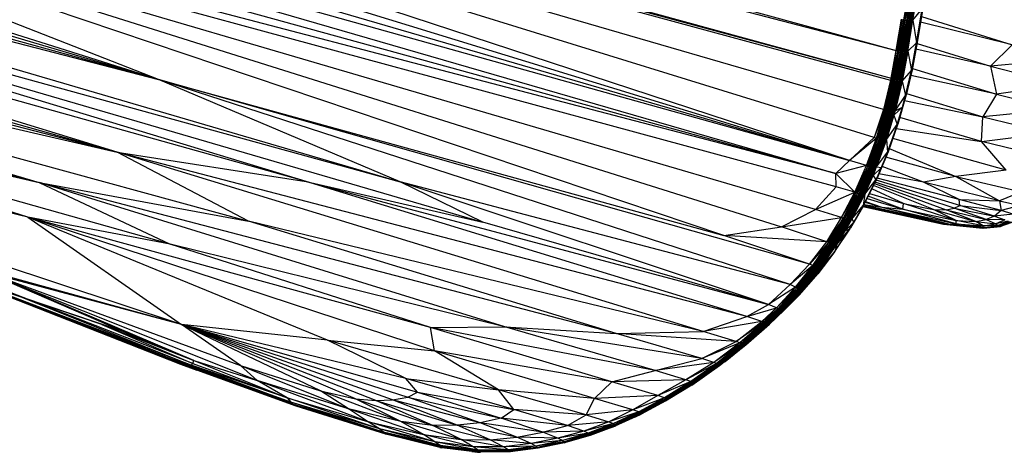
# Paper-space layout '_Trimétrica' of a CAD drawing. Header units: millimetres. Extents: x -83 to 632, y -116 to 1729.
# Tile 6 of 12: x 294 to 519, y -116 to -17. Entities that reach past the tile are written whole.
import ezdxf

# ---------------------------------------------------------------- set-up
doc = ezdxf.new("R2010")
doc.units = ezdxf.units.MM

psp = doc.layouts.new('_Trimétrica')

# ---------------------------------------------------------------- linework, layer by layer
at = {"color": 7, "linetype": 'Continuous', "lineweight": 25}
for p, q in [((22.66, 104.93), (494.64, -24.17)), ((19.87, 92.9), (483.99, -49.33)), ((38.37, 94.47), (494.64, -24.17)), ((38.37, 94.47), (493.46, -30.55)), ((29.27, 83.1), (483.99, -49.33)), ((489.57, -44.06), (109.5, 73.39)), ((483.99, -49.33), (109.5, 73.39)), ((491.75, -37.68), (109.5, 73.39)), ((109.5, 73.39), (493.36, -31.02)), ((109.5, 73.39), (493.46, -30.55)), ((52.95, 65.43), (480.85, -52.32)), ((325.92, -30.8), (43.19, 57.99)), ((109.44, 55.24), (483.99, -49.33)), ((109.44, 55.24), (480.85, -52.32)), ((44.25, 52.15), (325.92, -30.8)), ((55.89, 43.36), (325.92, -30.8)), ((480.85, -52.32), (176.82, 27.26)), ((480.9, -55.39), (176.82, 27.26)), ((476.21, -60.55), (176.82, 27.26)), ((176.82, 27.26), (468.39, -64.56)), ((455.23, -66.5), (176.82, 27.26)), ((325.92, -30.8), (176.82, 27.26)), ((74.34, 20.4), (316.47, -47.44)), ((126.82, 20.34), (381.15, -54.27)), ((126.82, 20.34), (325.92, -30.8)), ((359.68, -54.15), (110.18, 15.63)), ((316.47, -47.44), (110.18, 15.63)), ((82.31, 13.21), (316.47, -47.44)), ((359.68, -54.15), (143.84, 11.31)), ((143.84, 11.31), (400.09, -63.42)), ((143.84, 11.31), (381.15, -54.27)), ((134.81, -5.39), (346.46, -63.24)), ((134.81, -5.39), (316.47, -47.44)), ((134.81, -5.39), (298.63, -54.42)), ((119.88, -7.42), (298.63, -54.42)), ((496.41, -17.19), (497.62, -10.32)), ((496.41, -17.19), (497.93, -10.37)), ((496.72, -17.24), (497.93, -10.37)), ((496.72, -17.24), (498.24, -10.42)), ((497.03, -17.27), (498.24, -10.42)), ((497.03, -17.27), (498.54, -10.45)), ((497.33, -17.3), (498.54, -10.45)), ((497.33, -17.3), (498.82, -10.48)), ((497.61, -17.32), (498.82, -10.48)), ((497.61, -17.32), (499.08, -10.49)), ((497.87, -17.33), (499.08, -10.49)), ((497.87, -17.33), (499.31, -10.49)), ((498.11, -17.32), (499.51, -10.48)), ((498.11, -17.32), (499.31, -10.49)), ((498.3, -17.3), (499.66, -10.46)), ((498.3, -17.3), (499.51, -10.48)), ((498.46, -17.28), (499.66, -10.46)), ((498.46, -17.28), (500.57, -14.69)), ((499.26, -22.44), (500.68, -14.65)), ((499.26, -22.44), (500.57, -14.69)), ((499.37, -22.4), (500.74, -14.61)), ((499.37, -22.4), (500.68, -14.65)), ((500.76, -14.55), (499.44, -22.34)), ((500.74, -14.61), (499.44, -22.34)), ((500.76, -14.55), (499.46, -22.28)), ((494.64, -24.17), (495.81, -17.07)), ((494.64, -24.17), (496.1, -17.13)), ((494.93, -24.23), (496.1, -17.13)), ((496.41, -17.19), (494.93, -24.23)), ((495.23, -24.28), (496.41, -17.19)), ((495.23, -24.28), (496.72, -17.24)), ((495.54, -24.33), (496.72, -17.24)), ((495.54, -24.33), (497.03, -17.27)), ((495.85, -24.36), (497.03, -17.27)), ((495.85, -24.36), (497.33, -17.3)), ((496.1, -17.13), (496.41, -17.19)), ((496.15, -24.38), (497.33, -17.3)), ((496.15, -24.38), (497.61, -17.32)), ((496.41, -17.19), (496.72, -17.24)), ((496.44, -24.4), (497.61, -17.32)), ((496.44, -24.4), (497.87, -17.33)), ((496.7, -24.4), (498.11, -17.32)), ((496.7, -24.4), (497.87, -17.33)), ((496.72, -17.24), (497.03, -17.27)), ((496.93, -24.38), (498.3, -17.3)), ((496.93, -24.38), (498.11, -17.32)), ((497.03, -17.27), (497.33, -17.3)), ((497.13, -24.36), (498.46, -17.28)), ((497.13, -24.36), (498.3, -17.3)), ((497.29, -24.32), (498.46, -17.28)), ((497.33, -17.3), (497.61, -17.32)), ((497.61, -17.32), (497.87, -17.33)), ((497.87, -17.33), (498.11, -17.32)), ((498.11, -17.32), (498.3, -17.3)), ((498.3, -17.3), (498.46, -17.28)), ((498.46, -17.28), (499.26, -22.44)), ((521.14, -22.91), (500.23, -17.69)), ((500.44, -16.46), (521.14, -22.91)), ((497.29, -24.32), (499.26, -22.44)), ((498.1, -28.77), (499.37, -22.4)), ((498.1, -28.77), (499.26, -22.44)), ((499.44, -22.34), (498.2, -28.72)), ((498.2, -28.72), (499.37, -22.4)), ((499.46, -22.28), (498.27, -28.65)), ((499.44, -22.34), (498.27, -28.65)), ((499.46, -22.28), (498.28, -28.58)), ((499.26, -22.44), (499.37, -22.4)), ((499.44, -22.34), (499.37, -22.4)), ((499.46, -22.28), (499.44, -22.34)), ((493.46, -30.55), (494.64, -24.17)), ((493.65, -31.1), (494.64, -24.17)), ((494.93, -24.23), (493.65, -31.1)), ((495.23, -24.28), (493.65, -31.1)), ((493.95, -31.18), (495.23, -24.28)), ((495.54, -24.33), (493.95, -31.18)), ((495.54, -24.33), (494.26, -31.24)), ((495.85, -24.36), (494.26, -31.24)), ((495.85, -24.36), (494.57, -31.28)), ((496.15, -24.38), (494.57, -31.28)), ((494.93, -24.23), (494.64, -24.17)), ((496.15, -24.38), (494.88, -31.32)), ((496.44, -24.4), (494.88, -31.32)), ((495.23, -24.28), (494.93, -24.23)), ((496.44, -24.4), (495.16, -31.34)), ((496.7, -24.4), (495.16, -31.34)), ((495.23, -24.28), (495.54, -24.33)), ((496.93, -24.38), (495.43, -31.34)), ((496.7, -24.4), (495.43, -31.34)), ((495.54, -24.33), (495.85, -24.36)), ((497.13, -24.36), (495.66, -31.32)), ((496.93, -24.38), (495.66, -31.32)), ((495.85, -24.36), (496.15, -24.38)), ((497.29, -24.32), (495.86, -31.3)), ((497.13, -24.36), (495.86, -31.3)), ((497.29, -24.32), (496.01, -31.25)), ((496.15, -24.38), (496.44, -24.4)), ((496.44, -24.4), (496.7, -24.4)), ((496.7, -24.4), (496.93, -24.38)), ((496.93, -24.38), (497.13, -24.36)), ((497.13, -24.36), (497.29, -24.32)), ((497.29, -24.32), (498.1, -28.77)), ((516.21, -27.75), (499.16, -23.88)), ((499.4, -22.58), (516.21, -27.75)), ((521.14, -22.91), (516.21, -27.75)), ((328.58, -68.52), (181.89, -27)), ((181.89, -27), (298.63, -54.42)), ((296.01, -62.29), (181.89, -27)), ((533.34, -26.28), (516.21, -27.75)), ((331.15, -86.84), (153.85, -28.3)), ((296.01, -62.29), (153.85, -28.3)), ((496.01, -31.25), (498.1, -28.77)), ((496.77, -34.48), (498.2, -28.72)), ((496.77, -34.48), (498.1, -28.77)), ((498.27, -28.65), (496.88, -34.42)), ((496.88, -34.42), (498.2, -28.72)), ((498.27, -28.65), (496.94, -34.35)), ((498.1, -28.77), (498.2, -28.72)), ((498.2, -28.72), (498.27, -28.65)), ((498.27, -28.65), (498.28, -28.58)), ((498.33, -28.34), (517.6, -34.18)), ((516.21, -27.75), (532.58, -32.03)), ((516.21, -27.75), (517.6, -34.18)), ((470.35, -77.72), (325.92, -30.8)), ((474.81, -73.03), (325.92, -30.8)), ((325.92, -30.8), (455.23, -66.5)), ((381.15, -54.27), (325.92, -30.8)), ((493.36, -31.02), (491.75, -37.68)), ((493.65, -31.1), (491.75, -37.68)), ((492.04, -37.78), (493.65, -31.1)), ((493.95, -31.18), (492.04, -37.78)), ((492.34, -37.87), (493.95, -31.18)), ((494.26, -31.24), (492.34, -37.87)), ((494.26, -31.24), (492.66, -37.94)), ((494.57, -31.28), (492.66, -37.94)), ((494.57, -31.28), (492.97, -38.01)), ((494.88, -31.32), (492.97, -38.01)), ((494.88, -31.32), (493.27, -38.05)), ((495.16, -31.34), (493.27, -38.05)), ((493.46, -30.55), (493.36, -31.02)), ((493.36, -31.02), (493.65, -31.1)), ((493.46, -30.55), (493.65, -31.1)), ((495.16, -31.34), (493.56, -38.07)), ((495.43, -31.34), (493.56, -38.07)), ((493.95, -31.18), (493.65, -31.1)), ((495.66, -31.32), (493.82, -38.08)), ((495.43, -31.34), (493.82, -38.08)), ((494.26, -31.24), (493.95, -31.18)), ((495.86, -31.3), (494.05, -38.07)), ((495.66, -31.32), (494.05, -38.07)), ((494.25, -38.04), (496.01, -31.25)), ((495.86, -31.3), (494.25, -38.04)), ((494.26, -31.24), (494.57, -31.28)), ((496.01, -31.25), (494.4, -37.99)), ((494.57, -31.28), (494.88, -31.32)), ((494.88, -31.32), (495.16, -31.34)), ((495.16, -31.34), (495.43, -31.34)), ((495.43, -31.34), (495.66, -31.32)), ((495.66, -31.32), (495.86, -31.3)), ((495.86, -31.3), (496.01, -31.25)), ((496.01, -31.25), (496.77, -34.48)), ((517.6, -34.18), (497.98, -29.89)), ((331.15, -86.84), (134.08, -32.79)), ((532.58, -32.03), (517.6, -34.18)), ((494.4, -37.99), (496.77, -34.48)), ((496.94, -34.35), (494.99, -41.02)), ((494.99, -41.02), (496.88, -34.42)), ((496.94, -34.35), (495.04, -40.95)), ((496.05, -37.17), (496.88, -34.42)), ((496.05, -37.17), (496.77, -34.48)), ((496.56, -35.67), (514.43, -39.37)), ((496.77, -34.48), (496.88, -34.42)), ((496.88, -34.42), (496.94, -34.35)), ((497.01, -34.03), (514.43, -39.37)), ((517.6, -34.18), (514.43, -39.37)), ((517.6, -34.18), (531.36, -37.65)), ((491.75, -37.68), (489.57, -44.06)), ((492.04, -37.78), (489.57, -44.06)), ((490.1, -44.25), (492.04, -37.78)), ((492.34, -37.87), (490.1, -44.25)), ((490.4, -44.36), (492.34, -37.87)), ((492.66, -37.94), (490.4, -44.36)), ((492.66, -37.94), (490.71, -44.45)), ((492.97, -38.01), (490.71, -44.45)), ((492.97, -38.01), (491.02, -44.53)), ((493.27, -38.05), (491.02, -44.53)), ((493.27, -38.05), (491.32, -44.58)), ((493.56, -38.07), (491.32, -44.58)), ((493.56, -38.07), (491.61, -44.61)), ((493.82, -38.08), (491.61, -44.61)), ((492.04, -37.78), (491.75, -37.68)), ((494.05, -38.07), (491.87, -44.62)), ((493.82, -38.08), (491.87, -44.62)), ((492.34, -37.87), (492.04, -37.78)), ((492.1, -44.61), (494.25, -38.04)), ((494.05, -38.07), (492.1, -44.61)), ((494.25, -38.04), (492.29, -44.57)), ((492.66, -37.94), (492.34, -37.87)), ((492.66, -37.94), (492.97, -38.01)), ((492.97, -38.01), (493.27, -38.05)), ((493.27, -38.05), (493.56, -38.07)), ((493.56, -38.07), (493.82, -38.08)), ((493.82, -38.08), (494.05, -38.07)), ((494.05, -38.07), (494.25, -38.04)), ((494.12, -39.02), (496.05, -37.17)), ((494.4, -37.99), (494.12, -39.02)), ((494.25, -38.04), (494.12, -39.02)), ((494.25, -38.04), (494.4, -37.99)), ((494.4, -37.99), (496.05, -37.17)), ((494.88, -41.11), (496.05, -37.17)), ((496.05, -37.17), (494.99, -41.02)), ((531.36, -37.65), (514.43, -39.37)), ((492.29, -44.57), (494.12, -39.02)), ((494.12, -39.02), (492.45, -44.52)), ((494.12, -39.02), (494.88, -41.11)), ((514.11, -45.04), (495.46, -39.49)), ((514.11, -45.04), (514.43, -39.37)), ((514.43, -39.37), (529.61, -43.09)), ((492.45, -44.52), (494.88, -41.11)), ((492.65, -47.47), (494.99, -41.02)), ((494.88, -41.11), (492.65, -47.47)), ((495.04, -40.95), (492.75, -47.42)), ((492.75, -47.42), (494.99, -41.02)), ((495.04, -40.95), (492.8, -47.35)), ((494.66, -42.03), (514.11, -45.04)), ((494.88, -41.11), (494.99, -41.02)), ((494.99, -41.02), (495.04, -40.95)), ((489.57, -44.06), (483.99, -49.33)), ((490.1, -44.25), (483.99, -49.33)), ((487.81, -50.52), (490.1, -44.25)), ((490.4, -44.36), (487.81, -50.52)), ((488.12, -50.65), (490.4, -44.36)), ((490.71, -44.45), (488.12, -50.65)), ((490.71, -44.45), (488.42, -50.76)), ((491.02, -44.53), (488.42, -50.76)), ((491.02, -44.53), (488.73, -50.84)), ((491.32, -44.58), (488.73, -50.84)), ((491.32, -44.58), (489.03, -50.91)), ((491.61, -44.61), (489.03, -50.91)), ((491.61, -44.61), (489.31, -50.95)), ((491.87, -44.62), (489.31, -50.95)), ((490.1, -44.25), (489.57, -44.06)), ((489.57, -50.96), (492.1, -44.61)), ((491.87, -44.62), (489.57, -50.96)), ((489.8, -50.95), (492.29, -44.57)), ((492.1, -44.61), (489.8, -50.95)), ((489.99, -50.91), (492.45, -44.52)), ((492.29, -44.57), (489.99, -50.91)), ((490.4, -44.36), (490.1, -44.25)), ((492.45, -44.52), (490.16, -50.83)), ((490.71, -44.45), (490.4, -44.36)), ((490.71, -44.45), (491.02, -44.53)), ((491.02, -44.53), (491.32, -44.58)), ((491.32, -44.58), (491.61, -44.61)), ((491.61, -44.61), (491.87, -44.62)), ((491.87, -44.62), (492.1, -44.61)), ((492.1, -44.61), (492.29, -44.57)), ((492.29, -44.57), (492.45, -44.52)), ((492.45, -44.52), (492.65, -47.47)), ((519.81, -51.56), (493.86, -44.3)), ((514.11, -45.04), (529.61, -43.09)), ((528.27, -48.4), (514.11, -45.04)), ((519.81, -51.56), (514.11, -45.04)), ((493.04, -46.64), (508.27, -53.02)), ((460.44, -85.04), (316.47, -47.44)), ((316.47, -47.44), (359.68, -54.15)), ((450.46, -88.44), (316.47, -47.44)), ((346.46, -63.24), (316.47, -47.44)), ((483.99, -49.33), (480.85, -52.32)), ((487.81, -50.52), (483.99, -49.33)), ((492.8, -47.35), (490.15, -53.63)), ((490.15, -53.63), (492.75, -47.42)), ((490.16, -50.83), (492.65, -47.47)), ((492.8, -47.35), (490.19, -53.54)), ((491.26, -50.93), (492.75, -47.42)), ((492.65, -47.47), (491.26, -50.93)), ((508.27, -53.02), (492.27, -48.61)), ((492.65, -47.47), (492.75, -47.42)), ((492.8, -47.35), (492.75, -47.42)), ((487.81, -50.52), (480.85, -52.32)), ((485.17, -56.58), (487.81, -50.52)), ((488.12, -50.65), (485.17, -56.58)), ((485.48, -56.74), (488.12, -50.65)), ((488.42, -50.76), (485.48, -56.74)), ((488.42, -50.76), (485.78, -56.86)), ((488.73, -50.84), (485.78, -56.86)), ((488.73, -50.84), (486.08, -56.96)), ((489.03, -50.91), (486.08, -56.96)), ((489.03, -50.91), (486.38, -57.03)), ((489.31, -50.95), (486.38, -57.03)), ((489.31, -50.95), (486.66, -57.08)), ((486.66, -57.08), (489.57, -50.96)), ((486.92, -57.1), (489.8, -50.95)), ((489.57, -50.96), (486.92, -57.1)), ((487.14, -57.09), (489.99, -50.91)), ((489.8, -50.95), (487.14, -57.09)), ((487.33, -57.06), (489.99, -50.91)), ((488.12, -50.65), (487.81, -50.52)), ((488.42, -50.76), (488.12, -50.65)), ((488.42, -50.76), (488.73, -50.84)), ((488.73, -50.84), (489.03, -50.91)), ((489.03, -50.91), (489.31, -50.95)), ((489.31, -50.95), (489.57, -50.96)), ((489.36, -52.78), (490.16, -50.83)), ((489.99, -50.91), (489.36, -52.78)), ((489.36, -52.78), (491.26, -50.93)), ((489.57, -50.96), (489.8, -50.95)), ((489.8, -50.95), (489.99, -50.91)), ((489.99, -50.91), (490.16, -50.83)), ((491.26, -50.93), (490, -53.79)), ((491.26, -50.93), (490.15, -53.63)), ((490.16, -50.83), (491.26, -50.93)), ((500.91, -54.3), (491.39, -50.69)), ((519.81, -51.56), (508.27, -53.02)), ((485.17, -56.58), (480.85, -52.32)), ((480.9, -55.39), (480.85, -52.32)), ((487.11, -59.63), (490.15, -53.63)), ((490, -53.79), (487.11, -59.63)), ((490.19, -53.54), (487.19, -59.61)), ((490.15, -53.63), (487.19, -59.61)), ((487.33, -57.06), (489.36, -52.78)), ((487.47, -57.02), (489.36, -52.78)), ((487.47, -57.02), (490, -53.79)), ((489.36, -52.78), (490, -53.79)), ((490, -53.79), (490.15, -53.63)), ((509.19, -59.63), (490.03, -53.87)), ((490.19, -53.54), (490.15, -53.63)), ((509.04, -58.3), (490.26, -53.37)), ((500.91, -54.3), (490.69, -52.37)), ((508.27, -53.02), (500.91, -54.3)), ((508.27, -53.02), (523.28, -56.55)), ((508.27, -53.02), (518.3, -58.57)), ((430.56, -88.93), (298.63, -54.42)), ((298.63, -54.42), (346.46, -63.24)), ((405.1, -87.36), (298.63, -54.42)), ((298.63, -54.42), (328.58, -68.52)), ((359.68, -54.15), (465.39, -82.28)), ((359.68, -54.15), (400.09, -63.42)), ((460.44, -85.04), (359.68, -54.15)), ((470.35, -77.72), (381.15, -54.27)), ((465.39, -82.28), (381.15, -54.27)), ((400.09, -63.42), (381.15, -54.27)), ((476.21, -60.55), (480.9, -55.39)), ((485.17, -56.58), (480.9, -55.39)), ((496.29, -59.16), (489.07, -55.8)), ((503.19, -60.53), (489.45, -55.05)), ((489.65, -54.65), (506.07, -60.62)), ((507.86, -60.29), (489.83, -54.28)), ((518.3, -58.57), (500.91, -54.3)), ((509.04, -58.3), (500.91, -54.3)), ((476.21, -60.55), (485.17, -56.58)), ((482.16, -62.42), (485.17, -56.58)), ((482.16, -62.42), (485.48, -56.74)), ((482.49, -62.59), (485.48, -56.74)), ((485.78, -56.86), (482.49, -62.59)), ((485.78, -56.86), (482.78, -62.73)), ((486.08, -56.96), (482.78, -62.73)), ((486.08, -56.96), (483.08, -62.84)), ((486.38, -57.03), (483.08, -62.84)), ((486.38, -57.03), (483.37, -62.92)), ((483.37, -62.92), (486.66, -57.08)), ((486.66, -57.08), (483.65, -62.97)), ((483.65, -62.97), (486.92, -57.1)), ((483.9, -63), (487.14, -57.09)), ((486.92, -57.1), (483.9, -63)), ((484.13, -62.98), (487.33, -57.06)), ((487.14, -57.09), (484.13, -62.98)), ((484.3, -62.96), (487.47, -57.02)), ((484.3, -62.96), (487.33, -57.06)), ((484.52, -62.8), (487.47, -57.02)), ((485.48, -56.74), (485.17, -56.58)), ((485.78, -56.86), (485.48, -56.74)), ((485.78, -56.86), (486.08, -56.96)), ((486.08, -56.96), (486.38, -57.03)), ((486.38, -57.03), (486.66, -57.08)), ((486.66, -57.08), (486.92, -57.1)), ((486.92, -57.1), (487.14, -57.09)), ((487.47, -57.02), (487.11, -59.63)), ((487.14, -57.09), (487.33, -57.06)), ((487.33, -57.06), (487.47, -57.02)), ((487.97, -58.02), (496.18, -60.46)), ((496.18, -60.46), (488.22, -57.53)), ((488.52, -56.91), (496.29, -59.16)), ((518.63, -60.81), (509.04, -58.3)), ((509.04, -58.3), (518.3, -58.57)), ((509.19, -59.63), (509.04, -58.3)), ((523.28, -56.55), (518.3, -58.57)), ((468.39, -64.56), (476.21, -60.55)), ((482.16, -62.42), (476.21, -60.55)), ((487.19, -59.61), (484.2, -64.8)), ((484.52, -62.8), (487.11, -59.63)), ((487.19, -59.61), (484.95, -63.47)), ((484.95, -63.47), (487.11, -59.63)), ((487.04, -59.86), (505.42, -63.95)), ((487.19, -59.61), (487.11, -59.63)), ((487.11, -59.74), (505.92, -63.95)), ((487.11, -59.75), (505.42, -63.95)), ((487.25, -59.48), (507.01, -63.94)), ((487.25, -59.48), (505.92, -63.95)), ((487.27, -59.44), (491.33, -60)), ((487.55, -58.89), (491.33, -60)), ((487.62, -58.74), (491.33, -60)), ((491.33, -60), (508.38, -63.81)), ((491.33, -60), (496.18, -60.46)), ((491.33, -60), (507.01, -63.94)), ((496.18, -60.46), (496.29, -59.16)), ((496.18, -60.46), (508.39, -63.07)), ((508.38, -63.81), (496.18, -60.46)), ((496.29, -59.16), (503.19, -60.53)), ((508.39, -63.07), (496.29, -59.16)), ((503.19, -60.53), (512.85, -63.31)), ((503.19, -60.53), (506.07, -60.62)), ((508.39, -63.07), (503.19, -60.53)), ((506.07, -60.62), (507.86, -60.29)), ((506.07, -60.62), (515.25, -62.87)), ((512.85, -63.31), (506.07, -60.62)), ((507.86, -60.29), (509.19, -59.63)), ((507.86, -60.29), (517.15, -62.06)), ((515.25, -62.87), (507.86, -60.29)), ((509.19, -59.63), (518.63, -60.81)), ((517.15, -62.06), (509.19, -59.63)), ((518.3, -58.57), (522.96, -59.64)), ((518.3, -58.57), (518.63, -60.81)), ((522.96, -59.64), (518.63, -60.81)), ((388.13, -87.54), (296.01, -62.29)), ((328.58, -68.52), (296.01, -62.29)), ((389, -92.91), (296.01, -62.29)), ((364.53, -90.46), (296.01, -62.29)), ((296.01, -62.29), (331.15, -86.84)), ((468.39, -64.56), (482.16, -62.42)), ((478.8, -67.93), (482.16, -62.42)), ((482.49, -62.59), (478.8, -67.93)), ((479.18, -68.13), (482.49, -62.59)), ((482.78, -62.73), (479.18, -68.13)), ((482.78, -62.73), (479.47, -68.28)), ((483.08, -62.84), (479.47, -68.28)), ((483.08, -62.84), (479.77, -68.41)), ((479.77, -68.41), (483.37, -62.92)), ((483.37, -62.92), (480.05, -68.5)), ((480.05, -68.5), (483.65, -62.97)), ((483.65, -62.97), (480.32, -68.56)), ((480.32, -68.56), (483.9, -63)), ((480.57, -68.58), (484.13, -62.98)), ((483.9, -63), (480.57, -68.58)), ((480.79, -68.57), (484.3, -62.96)), ((484.13, -62.98), (480.79, -68.57)), ((480.96, -68.56), (484.3, -62.96)), ((482.49, -62.59), (482.16, -62.42)), ((482.78, -62.73), (482.49, -62.59)), ((482.78, -62.73), (483.08, -62.84)), ((483.06, -65.35), (484.52, -62.8)), ((484.3, -62.96), (483.06, -65.35)), ((483.08, -62.84), (483.37, -62.92)), ((483.37, -62.92), (483.65, -62.97)), ((483.65, -62.97), (483.9, -63)), ((483.9, -63), (484.13, -62.98)), ((484.13, -62.98), (484.3, -62.96)), ((484.3, -62.96), (484.52, -62.8)), ((484.52, -62.8), (484.95, -63.47)), ((512.85, -63.31), (515.25, -62.87)), ((517.15, -62.06), (515.25, -62.87)), ((519.52, -62.92), (515.25, -62.87)), ((515.25, -62.87), (517.39, -63.82)), ((518.63, -60.81), (517.15, -62.06)), ((521.39, -61.6), (517.15, -62.06)), ((517.15, -62.06), (519.52, -62.92)), ((519.52, -62.92), (517.39, -63.82)), ((521.39, -61.6), (518.63, -60.81)), ((450.46, -88.44), (346.46, -63.24)), ((430.56, -88.93), (346.46, -63.24)), ((465.39, -82.28), (400.09, -63.42)), ((455.23, -66.5), (468.39, -64.56)), ((478.8, -67.93), (468.39, -64.56)), ((480.58, -70.19), (484.2, -64.8)), ((480.58, -70.19), (483.96, -65.09)), ((480.63, -70.18), (484.2, -64.8)), ((481.08, -68.55), (483.96, -65.09)), ((483.06, -65.35), (484.95, -63.47)), ((483.06, -65.35), (483.96, -65.09)), ((483.96, -65.09), (484.95, -63.47)), ((483.96, -65.09), (484.2, -64.8)), ((484.95, -63.47), (484.2, -64.8)), ((505.42, -63.95), (514.46, -64.85)), ((505.42, -63.95), (505.92, -63.95)), ((505.92, -63.95), (507.01, -63.94)), ((505.92, -63.95), (514.46, -64.79)), ((505.92, -63.95), (514.46, -64.85)), ((507.01, -63.94), (508.38, -63.81)), ((507.01, -63.94), (514.58, -64.65)), ((507.01, -63.94), (514.46, -64.79)), ((508.38, -63.81), (508.39, -63.07)), ((508.38, -63.81), (514.49, -64.3)), ((514.58, -64.65), (508.38, -63.81)), ((514.49, -64.3), (508.39, -63.07)), ((508.39, -63.07), (512.85, -63.31)), ((512.85, -63.31), (517.39, -63.82)), ((514.49, -64.3), (512.85, -63.31)), ((514.46, -64.79), (518.13, -64.35)), ((514.46, -64.79), (518.31, -64.41)), ((514.46, -64.85), (518.31, -64.41)), ((514.46, -64.85), (518.49, -64.43)), ((514.46, -64.79), (514.58, -64.65)), ((514.46, -64.85), (514.46, -64.79)), ((514.57, -64.85), (514.46, -64.85)), ((514.49, -64.3), (517.39, -63.82)), ((517.93, -64.19), (514.49, -64.3)), ((514.58, -64.65), (514.49, -64.3)), ((514.57, -64.85), (518.49, -64.43)), ((514.58, -64.65), (517.93, -64.19)), ((518.13, -64.35), (514.58, -64.65)), ((520.21, -63.25), (517.39, -63.82)), ((517.39, -63.82), (517.93, -64.19)), ((520.21, -63.25), (517.93, -64.19)), ((520.52, -63.39), (517.93, -64.19)), ((517.93, -64.19), (518.13, -64.35)), ((520.52, -63.39), (518.13, -64.35)), ((520.76, -63.45), (518.13, -64.35)), ((518.13, -64.35), (518.31, -64.41)), ((520.76, -63.45), (518.31, -64.41)), ((520.97, -63.47), (518.31, -64.41)), ((518.31, -64.41), (518.49, -64.43)), ((520.97, -63.47), (518.49, -64.43)), ((521.11, -63.5), (518.49, -64.43)), ((518.49, -64.43), (518.66, -64.38)), ((521.11, -63.5), (518.66, -64.38)), ((478.8, -67.93), (455.23, -66.5)), ((474.81, -73.03), (455.23, -66.5)), ((480.96, -68.56), (483.06, -65.35)), ((481.08, -68.55), (483.06, -65.35)), ((405.1, -87.36), (328.58, -68.52)), ((388.13, -87.54), (328.58, -68.52)), ((474.81, -73.03), (478.8, -67.93)), ((479.18, -68.13), (474.81, -73.03)), ((475.56, -73.37), (479.18, -68.13)), ((479.47, -68.28), (475.56, -73.37)), ((479.47, -68.28), (475.85, -73.53)), ((475.85, -73.53), (479.77, -68.41)), ((479.77, -68.41), (476.13, -73.67)), ((476.13, -73.67), (480.05, -68.5)), ((480.05, -68.5), (476.41, -73.77)), ((476.41, -73.77), (480.32, -68.56)), ((480.32, -68.56), (476.68, -73.84)), ((476.68, -73.84), (480.57, -68.58)), ((476.92, -73.87), (480.79, -68.57)), ((480.57, -68.58), (476.92, -73.87)), ((477.14, -73.86), (480.96, -68.56)), ((480.79, -68.57), (477.14, -73.86)), ((477.29, -73.86), (481.08, -68.55)), ((477.29, -73.86), (480.96, -68.56)), ((477.57, -73.63), (481.08, -68.55)), ((479.18, -68.13), (478.8, -67.93)), ((479.47, -68.28), (479.18, -68.13)), ((479.47, -68.28), (479.77, -68.41)), ((479.77, -68.41), (480.05, -68.5)), ((480.05, -68.5), (480.32, -68.56)), ((480.32, -68.56), (480.57, -68.58)), ((480.57, -68.58), (480.79, -68.57)), ((481.08, -68.55), (480.58, -70.19)), ((480.79, -68.57), (480.96, -68.56)), ((480.96, -68.56), (481.08, -68.55)), ((476.67, -75.31), (480.63, -70.18)), ((476.67, -75.31), (480.58, -70.19)), ((480.63, -70.18), (476.73, -75.27)), ((477.57, -73.63), (480.58, -70.19)), ((480.58, -70.19), (480.63, -70.18)), ((470.35, -77.72), (474.81, -73.03)), ((475.56, -73.37), (470.35, -77.72)), ((471.62, -78.31), (475.56, -73.37)), ((475.85, -73.53), (471.62, -78.31)), ((471.9, -78.5), (475.85, -73.53)), ((476.13, -73.67), (471.9, -78.5)), ((476.13, -73.67), (472.18, -78.64)), ((476.41, -73.77), (472.18, -78.64)), ((476.41, -73.77), (472.45, -78.75)), ((476.68, -73.84), (472.45, -78.75)), ((476.68, -73.84), (472.71, -78.82)), ((476.92, -73.87), (472.71, -78.82)), ((477.14, -73.86), (472.95, -78.86)), ((476.92, -73.87), (472.95, -78.86)), ((477.14, -73.86), (473.16, -78.85)), ((477.29, -73.86), (473.16, -78.85)), ((473.27, -78.88), (477.29, -73.86)), ((475.56, -73.37), (474.81, -73.03)), ((475.3, -76.56), (477.57, -73.63)), ((477.29, -73.86), (475.3, -76.56)), ((475.85, -73.53), (475.56, -73.37)), ((475.85, -73.53), (476.13, -73.67)), ((476.13, -73.67), (476.41, -73.77)), ((476.41, -73.77), (476.68, -73.84)), ((476.67, -75.31), (477.57, -73.63)), ((476.68, -73.84), (476.92, -73.87)), ((476.92, -73.87), (477.14, -73.86)), ((477.14, -73.86), (477.29, -73.86)), ((477.29, -73.86), (477.57, -73.63)), ((332.53, -96.28), (281.77, -76.55)), ((328.91, -94.81), (281.77, -76.55)), ((334.01, -95.06), (286.44, -74.89)), ((348.5, -99.66), (286.44, -74.89)), ((286.44, -74.89), (344.66, -96.2)), ((331.15, -86.84), (286.44, -74.89)), ((317.27, -88.25), (286.44, -74.89)), ((472.52, -80.05), (476.73, -75.27)), ((472.52, -80.05), (476.67, -75.31)), ((475.3, -76.56), (473.27, -78.88)), ((476.67, -75.31), (473.35, -78.89)), ((473.35, -78.89), (475.3, -76.56)), ((475.3, -76.56), (476.67, -75.31)), ((476.67, -75.31), (476.73, -75.27)), ((332.53, -96.28), (282.53, -76.91)), ((282.53, -76.91), (329.43, -95.2)), ((282.59, -76.74), (328.91, -94.81)), ((333.39, -96.18), (282.69, -76.77)), ((329.11, -95.07), (285.12, -77.96)), ((285.12, -77.96), (330.2, -95.58)), ((312.97, -86.88), (285.89, -77.69)), ((286.92, -77.98), (317.27, -88.25)), ((465.39, -82.28), (470.35, -77.72)), ((471.62, -78.31), (465.39, -82.28)), ((467.27, -83.05), (471.62, -78.31)), ((471.9, -78.5), (467.27, -83.05)), ((467.55, -83.25), (471.9, -78.5)), ((472.18, -78.64), (467.55, -83.25)), ((472.18, -78.64), (467.82, -83.4)), ((472.45, -78.75), (467.82, -83.4)), ((472.45, -78.75), (468.08, -83.52)), ((472.71, -78.82), (468.08, -83.52)), ((472.71, -78.82), (468.34, -83.59)), ((471.62, -78.31), (470.35, -77.72)), ((471.9, -78.5), (471.62, -78.31)), ((472.18, -78.64), (471.9, -78.5)), ((472.45, -78.75), (472.18, -78.64)), ((472.71, -78.82), (472.45, -78.75)), ((472.95, -78.86), (472.71, -78.82)), ((287.39, -78.85), (330.91, -95.89)), ((333.74, -95.76), (290.85, -79.11)), ((290.85, -79.11), (333.39, -96.18)), ((472.95, -78.86), (468.34, -83.59)), ((473.16, -78.85), (468.57, -83.63)), ((472.95, -78.86), (468.57, -83.63)), ((473.16, -78.85), (468.78, -83.62)), ((473.27, -78.88), (468.78, -83.62)), ((468.96, -83.57), (473.27, -78.88)), ((473.35, -78.89), (468.96, -83.57)), ((469.02, -83.57), (473.35, -78.89)), ((472.52, -80.05), (469.02, -83.57)), ((472.52, -80.05), (473.35, -78.89)), ((473.16, -78.85), (472.95, -78.86)), ((473.27, -78.88), (473.16, -78.85)), ((473.35, -78.89), (473.27, -78.88)), ((460.44, -85.04), (465.39, -82.28)), ((460.44, -85.04), (467.27, -83.05)), ((463.92, -86.18), (467.27, -83.05)), ((463.92, -86.18), (467.55, -83.25)), ((467.55, -83.25), (464.28, -86.41)), ((467.27, -83.05), (465.39, -82.28)), ((467.55, -83.25), (467.27, -83.05)), ((467.82, -83.4), (467.55, -83.25)), ((450.46, -88.44), (460.44, -85.04)), ((463.92, -86.18), (460.44, -85.04)), ((467.82, -83.4), (464.28, -86.41)), ((467.82, -83.4), (464.55, -86.57)), ((468.08, -83.52), (464.55, -86.57)), ((468.08, -83.52), (464.8, -86.7)), ((468.34, -83.59), (464.8, -86.7)), ((468.34, -83.59), (465.04, -86.78)), ((468.57, -83.63), (465.04, -86.78)), ((468.78, -83.62), (465.27, -86.82)), ((468.57, -83.63), (465.27, -86.82)), ((468.96, -83.57), (465.47, -86.82)), ((468.78, -83.62), (465.47, -86.82)), ((465.55, -86.88), (469.02, -83.57)), ((468.05, -84.51), (465.55, -86.88)), ((465.64, -86.77), (468.96, -83.57)), ((469.02, -83.57), (465.64, -86.77)), ((468.08, -83.52), (467.82, -83.4)), ((468.05, -84.51), (469.02, -83.57)), ((468.34, -83.59), (468.08, -83.52)), ((468.57, -83.63), (468.34, -83.59)), ((468.78, -83.62), (468.57, -83.63)), ((468.96, -83.57), (468.78, -83.62)), ((469.02, -83.57), (468.96, -83.57)), ((312.97, -86.88), (333.74, -95.76)), ((317.27, -88.25), (312.97, -86.88)), ((312.97, -86.88), (334.01, -95.06)), ((382.46, -99.22), (331.15, -86.84)), ((364.53, -90.46), (331.15, -86.84)), ((331.15, -86.84), (385.12, -102.3)), ((331.15, -86.84), (382.9, -103.5)), ((379.44, -104.06), (331.15, -86.84)), ((375.64, -104.24), (331.15, -86.84)), ((370.92, -103.83), (331.15, -86.84)), ((362.96, -102.03), (331.15, -86.84)), ((344.66, -96.2), (331.15, -86.84)), ((388.13, -87.54), (405.1, -87.36)), ((439.53, -97.41), (388.13, -87.54)), ((429.56, -99.99), (388.13, -87.54)), ((389, -92.91), (388.13, -87.54)), ((450.2, -94.63), (405.1, -87.36)), ((405.1, -87.36), (430.56, -88.93)), ((439.53, -97.41), (405.1, -87.36)), ((463.92, -86.18), (450.46, -88.44)), ((458.04, -90.72), (463.92, -86.18)), ((464.28, -86.41), (458.04, -90.72)), ((464.28, -86.41), (458.88, -91.08)), ((464.55, -86.57), (458.88, -91.08)), ((464.55, -86.57), (459.19, -91.27)), ((464.8, -86.7), (459.19, -91.27)), ((464.8, -86.7), (459.45, -91.4)), ((465.04, -86.78), (459.45, -91.4)), ((465.04, -86.78), (459.69, -91.48)), ((465.27, -86.82), (459.69, -91.48)), ((465.27, -86.82), (459.91, -91.52)), ((465.47, -86.82), (459.91, -91.52)), ((465.64, -86.77), (460.11, -91.51)), ((465.47, -86.82), (460.11, -91.51)), ((460.26, -91.48), (465.64, -86.77)), ((465.55, -86.88), (460.26, -91.48)), ((464.28, -86.41), (463.92, -86.18)), ((464.55, -86.57), (464.28, -86.41)), ((464.8, -86.7), (464.55, -86.57)), ((465.04, -86.78), (464.8, -86.7)), ((465.27, -86.82), (465.04, -86.78)), ((465.47, -86.82), (465.27, -86.82)), ((465.64, -86.77), (465.47, -86.82)), ((465.55, -86.88), (465.64, -86.77)), ((317.27, -88.25), (334.01, -95.06)), ((430.56, -88.93), (450.46, -88.44)), ((458.04, -90.72), (430.56, -88.93)), ((450.2, -94.63), (430.56, -88.93)), ((458.04, -90.72), (450.46, -88.44)), ((403.66, -101.82), (364.53, -90.46)), ((364.53, -90.46), (389, -92.91)), ((382.46, -99.22), (364.53, -90.46)), ((450.2, -94.63), (458.04, -90.72)), ((458.88, -91.08), (450.2, -94.63)), ((458.88, -91.08), (452.94, -95.52)), ((459.19, -91.27), (452.94, -95.52)), ((459.19, -91.27), (453.5, -95.77)), ((459.45, -91.4), (453.5, -95.77)), ((459.45, -91.4), (453.77, -95.91)), ((459.69, -91.48), (453.77, -95.91)), ((459.69, -91.48), (454.01, -96)), ((459.91, -91.52), (454.01, -96)), ((454.21, -96.26), (460.26, -91.48)), ((454.21, -96.26), (460.05, -91.66)), ((460.11, -91.51), (454.23, -96.04)), ((459.91, -91.52), (454.23, -96.04)), ((460.26, -91.48), (454.41, -96.04)), ((460.11, -91.51), (454.41, -96.04)), ((455.5, -95.3), (460.05, -91.66)), ((458.88, -91.08), (458.04, -90.72)), ((459.19, -91.27), (458.88, -91.08)), ((459.45, -91.4), (459.19, -91.27)), ((459.69, -91.48), (459.45, -91.4)), ((459.91, -91.52), (459.69, -91.48)), ((460.11, -91.51), (459.91, -91.52)), ((460.05, -91.66), (460.26, -91.48)), ((460.26, -91.48), (460.11, -91.51)), ((429.56, -99.99), (389, -92.91)), ((425.64, -103.8), (389, -92.91)), ((403.66, -101.82), (389, -92.91)), ((356.15, -104.62), (328.91, -94.81)), ((333.39, -96.18), (328.91, -94.81)), ((328.91, -94.81), (332.53, -96.28)), ((356.57, -105.04), (329.43, -95.2)), ((332.53, -96.28), (329.43, -95.2)), ((329.43, -95.2), (333.29, -96.7)), ((357.02, -105.32), (330.2, -95.58)), ((333.29, -96.7), (330.2, -95.58)), ((330.2, -95.58), (334.02, -97.04)), ((330.91, -95.89), (334.67, -97.3)), ((334.02, -97.04), (330.91, -95.89)), ((356.15, -104.62), (332.53, -96.28)), ((356.57, -105.04), (332.53, -96.28)), ((356.57, -105.04), (333.29, -96.7)), ((357.02, -105.32), (333.29, -96.7)), ((333.74, -95.76), (333.39, -96.18)), ((333.39, -96.18), (356.15, -104.62)), ((355.34, -103.6), (333.39, -96.18)), ((333.74, -95.76), (334.01, -95.06)), ((333.74, -95.76), (355.34, -103.6)), ((334.01, -95.06), (348.5, -99.66)), ((334.01, -95.06), (355.34, -103.6)), ((348.5, -99.66), (344.66, -96.2)), ((344.66, -96.2), (369.32, -106.13)), ((344.66, -96.2), (362.96, -102.03)), ((439.53, -97.41), (450.2, -94.63)), ((452.94, -95.52), (439.53, -97.41)), ((452.94, -95.52), (446.5, -99.48)), ((453.5, -95.77), (446.5, -99.48)), ((453.5, -95.77), (447.63, -99.9)), ((453.77, -95.91), (447.63, -99.9)), ((447.86, -100.71), (454.21, -96.26)), ((453.77, -95.91), (447.95, -100.05)), ((454.01, -96), (447.95, -100.05)), ((454.01, -96), (448.18, -100.14)), ((454.23, -96.04), (448.18, -100.14)), ((454.23, -96.04), (448.39, -100.18)), ((454.41, -96.04), (448.39, -100.18)), ((454.41, -96.04), (448.5, -100.23)), ((454.21, -96.26), (448.5, -100.23)), ((452.94, -95.52), (450.2, -94.63)), ((452.47, -97.48), (453.69, -96.64)), ((453.5, -95.77), (452.94, -95.52)), ((453.77, -95.91), (453.5, -95.77)), ((453.69, -96.64), (454.21, -96.26)), ((454.01, -96), (453.77, -95.91)), ((454.23, -96.04), (454.01, -96)), ((455.5, -95.3), (454.21, -96.26)), ((454.21, -96.26), (454.41, -96.04)), ((454.41, -96.04), (454.23, -96.04)), ((357.02, -105.32), (334.02, -97.04)), ((357.4, -105.5), (334.02, -97.04)), ((357.4, -105.5), (334.67, -97.3)), ((429.56, -99.99), (439.53, -97.41)), ((446.5, -99.48), (439.53, -97.41)), ((355.34, -103.6), (348.5, -99.66)), ((373.71, -109), (348.5, -99.66)), ((369.32, -106.13), (348.5, -99.66)), ((407.2, -106.3), (382.46, -99.22)), ((382.46, -99.22), (403.66, -101.82)), ((385.12, -102.3), (382.46, -99.22)), ((425.64, -103.8), (429.56, -99.99)), ((446.5, -99.48), (429.56, -99.99)), ((440.11, -103.07), (429.56, -99.99)), ((446.5, -99.48), (440.11, -103.07)), ((447.63, -99.9), (440.11, -103.07)), ((447.63, -99.9), (441.67, -103.6)), ((447.95, -100.05), (441.67, -103.6)), ((447.95, -100.05), (442.01, -103.77)), ((448.18, -100.14), (442.01, -103.77)), ((448.18, -100.14), (442.23, -103.86)), ((448.39, -100.18), (442.23, -103.86)), ((448.39, -100.18), (442.42, -103.91)), ((448.5, -100.23), (442.42, -103.91)), ((448.5, -100.23), (442.45, -104)), ((447.86, -100.71), (442.45, -104)), ((447.63, -99.9), (446.5, -99.48)), ((447.95, -100.05), (447.63, -99.9)), ((447.86, -100.71), (448.5, -100.23)), ((448.18, -100.14), (447.95, -100.05)), ((448.39, -100.18), (448.18, -100.14)), ((448.5, -100.23), (448.39, -100.18)), ((355.34, -103.6), (356.15, -104.62)), ((376.42, -110.74), (355.34, -103.6)), ((355.34, -103.6), (373.71, -109)), ((381.35, -109.04), (362.96, -102.03)), ((362.96, -102.03), (370.92, -103.83)), ((369.32, -106.13), (362.96, -102.03)), ((379.44, -104.06), (382.9, -103.5)), ((382.9, -103.5), (385.12, -102.3)), ((382.9, -103.5), (404.3, -108.3)), ((399.45, -109.34), (382.9, -103.5)), ((385.12, -102.3), (407.2, -106.3)), ((385.12, -102.3), (404.3, -108.3)), ((425.64, -103.8), (403.66, -101.82)), ((423.7, -107.52), (403.66, -101.82)), ((407.2, -106.3), (403.66, -101.82)), ((440.11, -103.07), (425.64, -103.8)), ((440.11, -103.07), (434.39, -106.34)), ((441.67, -103.6), (440.11, -103.07)), ((376.42, -110.74), (356.15, -104.62)), ((356.15, -104.62), (356.57, -105.04)), ((377.36, -111.45), (356.15, -104.62)), ((377.36, -111.45), (356.57, -105.04)), ((356.57, -105.04), (357.02, -105.32)), ((377.75, -111.76), (356.57, -105.04)), ((377.75, -111.76), (357.02, -105.32)), ((357.4, -105.5), (357.02, -105.32)), ((377.94, -111.91), (357.02, -105.32)), ((377.94, -111.91), (357.4, -105.5)), ((377.93, -111.95), (357.4, -105.5)), ((370.92, -103.83), (388.65, -109.95)), ((370.92, -103.83), (375.64, -104.24)), ((381.35, -109.04), (370.92, -103.83)), ((375.64, -104.24), (379.44, -104.06)), ((375.64, -104.24), (394.24, -109.9)), ((388.65, -109.95), (375.64, -104.24)), ((399.45, -109.34), (379.44, -104.06)), ((394.24, -109.9), (379.44, -104.06)), ((423.7, -107.52), (425.64, -103.8)), ((434.39, -106.34), (425.64, -103.8)), ((441.67, -103.6), (434.39, -106.34)), ((441.67, -103.6), (435.76, -106.83)), ((442.01, -103.77), (435.76, -106.83)), ((442.01, -103.77), (436.09, -107)), ((442.23, -103.86), (436.09, -107)), ((442.45, -104), (436.28, -107.33)), ((441.98, -104.29), (436.28, -107.33)), ((442.23, -103.86), (436.3, -107.1)), ((442.42, -103.91), (436.3, -107.1)), ((442.42, -103.91), (436.44, -107.17)), ((442.45, -104), (436.44, -107.17)), ((442.01, -103.77), (441.67, -103.6)), ((441.98, -104.29), (442.45, -104)), ((442.23, -103.86), (442.01, -103.77)), ((442.42, -103.91), (442.23, -103.86)), ((442.45, -104), (442.42, -103.91)), ((386.5, -112.02), (369.32, -106.13)), ((381.35, -109.04), (369.32, -106.13)), ((373.71, -109), (369.32, -106.13)), ((404.3, -108.3), (407.2, -106.3)), ((423.7, -107.52), (407.2, -106.3)), ((419.42, -109.94), (407.2, -106.3)), ((419.42, -109.94), (423.7, -107.52)), ((434.39, -106.34), (423.7, -107.52)), ((423.7, -107.52), (428.93, -109.09)), ((434.39, -106.34), (428.93, -109.09)), ((435.76, -106.83), (428.93, -109.09)), ((435.76, -106.83), (429.98, -109.51)), ((436.09, -107), (429.98, -109.51)), ((436.09, -107), (430.3, -109.69)), ((436.3, -107.1), (430.3, -109.69)), ((436.28, -107.33), (430.31, -110.09)), ((434.97, -107.99), (430.31, -110.09)), ((436.3, -107.1), (430.5, -109.8)), ((436.44, -107.17), (430.5, -109.8)), ((436.44, -107.17), (430.59, -109.89)), ((436.28, -107.33), (430.59, -109.89)), ((435.76, -106.83), (434.39, -106.34)), ((434.97, -107.99), (436.28, -107.33)), ((436.09, -107), (435.76, -106.83)), ((436.3, -107.1), (436.09, -107)), ((436.28, -107.33), (436.44, -107.17)), ((436.44, -107.17), (436.3, -107.1)), ((389.1, -113.68), (373.71, -109)), ((373.71, -109), (386.5, -112.02)), ((376.42, -110.74), (373.71, -109)), ((395.14, -113.18), (381.35, -109.04)), ((388.65, -109.95), (381.35, -109.04)), ((386.5, -112.02), (381.35, -109.04)), ((394.24, -109.9), (388.65, -109.95)), ((401.77, -113.21), (388.65, -109.95)), ((395.14, -113.18), (388.65, -109.95)), ((399.45, -109.34), (394.24, -109.9)), ((407.83, -112.59), (394.24, -109.9)), ((401.77, -113.21), (394.24, -109.9)), ((404.3, -108.3), (399.45, -109.34)), ((413.79, -111.51), (399.45, -109.34)), ((407.83, -112.59), (399.45, -109.34)), ((419.42, -109.94), (404.3, -108.3)), ((413.79, -111.51), (404.3, -108.3)), ((413.79, -111.51), (419.42, -109.94)), ((428.93, -109.09), (419.42, -109.94)), ((423.21, -111.23), (419.42, -109.94)), ((428.93, -109.09), (423.21, -111.23)), ((429.98, -109.51), (423.21, -111.23)), ((429.98, -109.51), (424.21, -111.69)), ((430.3, -109.69), (424.21, -111.69)), ((430.3, -109.69), (424.55, -111.89)), ((430.5, -109.8), (424.55, -111.89)), ((430.31, -110.09), (424.64, -112.21)), ((430.5, -109.8), (424.73, -112.01)), ((430.59, -109.89), (424.73, -112.01)), ((430.59, -109.89), (424.8, -112.1)), ((430.31, -110.09), (424.8, -112.1)), ((428.93, -109.09), (429.98, -109.51)), ((429.52, -110.41), (430.31, -110.09)), ((429.98, -109.51), (430.3, -109.69)), ((430.3, -109.69), (430.5, -109.8)), ((430.31, -110.09), (430.59, -109.89)), ((430.59, -109.89), (430.5, -109.8)), ((390.29, -114.5), (376.42, -110.74)), ((389.1, -113.68), (376.42, -110.74)), ((377.36, -111.45), (376.42, -110.74)), ((390.29, -114.5), (377.36, -111.45)), ((390.75, -114.85), (377.36, -111.45)), ((377.75, -111.76), (377.36, -111.45)), ((390.75, -114.85), (377.75, -111.76)), ((390.87, -114.99), (377.75, -111.76)), ((377.94, -111.91), (377.75, -111.76)), ((377.93, -111.95), (377.94, -111.91)), ((390.74, -115.03), (377.93, -111.95)), ((390.23, -114.95), (377.93, -111.95)), ((390.87, -114.99), (377.94, -111.91)), ((390.74, -115.03), (377.94, -111.91)), ((397.89, -114.8), (386.5, -112.02)), ((386.5, -112.02), (395.14, -113.18)), ((389.1, -113.68), (386.5, -112.02)), ((401.77, -113.21), (407.83, -112.59)), ((407.83, -112.59), (413.79, -111.51)), ((417.24, -112.88), (407.83, -112.59)), ((411.12, -114.09), (407.83, -112.59)), ((423.21, -111.23), (413.79, -111.51)), ((417.24, -112.88), (413.79, -111.51)), ((423.21, -111.23), (417.24, -112.88)), ((424.21, -111.69), (417.24, -112.88)), ((424.21, -111.69), (418.29, -113.42)), ((424.55, -111.89), (418.29, -113.42)), ((424.55, -111.89), (418.64, -113.66)), ((424.73, -112.01), (418.64, -113.66)), ((424.64, -112.21), (418.8, -113.88)), ((424.73, -112.01), (418.81, -113.78)), ((424.8, -112.1), (418.81, -113.78)), ((424.8, -112.1), (418.88, -113.85)), ((424.64, -112.21), (418.88, -113.85)), ((424.21, -111.69), (423.21, -111.23)), ((424.55, -111.89), (424.21, -111.69)), ((424.73, -112.01), (424.55, -111.89)), ((429.52, -110.41), (424.64, -112.21)), ((424.64, -112.21), (424.8, -112.1)), ((424.8, -112.1), (424.73, -112.01)), ((398.98, -115.56), (389.1, -113.68)), ((397.89, -114.8), (389.1, -113.68)), ((390.29, -114.5), (389.1, -113.68)), ((399.4, -115.89), (390.29, -114.5)), ((398.98, -115.56), (390.29, -114.5)), ((390.75, -114.85), (390.29, -114.5)), ((399.4, -115.89), (390.75, -114.85)), ((399.53, -116.04), (390.75, -114.85)), ((390.87, -114.99), (390.75, -114.85)), ((404.82, -114.8), (395.14, -113.18)), ((395.14, -113.18), (401.77, -113.21)), ((397.89, -114.8), (395.14, -113.18)), ((405.87, -115.49), (397.89, -114.8)), ((404.82, -114.8), (397.89, -114.8)), ((398.98, -115.56), (397.89, -114.8)), ((411.12, -114.09), (401.77, -113.21)), ((404.82, -114.8), (401.77, -113.21)), ((411.12, -114.09), (404.82, -114.8)), ((412.18, -114.71), (404.82, -114.8)), ((405.87, -115.49), (404.82, -114.8)), ((412.18, -114.71), (405.87, -115.49)), ((417.24, -112.88), (411.12, -114.09)), ((418.29, -113.42), (411.12, -114.09)), ((412.18, -114.71), (411.12, -114.09)), ((418.29, -113.42), (412.18, -114.71)), ((418.64, -113.66), (412.18, -114.71)), ((412.54, -114.98), (412.18, -114.71)), ((418.64, -113.66), (412.54, -114.98)), ((418.81, -113.78), (412.54, -114.98)), ((418.81, -113.78), (412.7, -115.11)), ((418.88, -113.85), (412.7, -115.11)), ((418.88, -113.85), (412.73, -115.16)), ((418.8, -113.88), (412.73, -115.16)), ((418.29, -113.42), (417.24, -112.88)), ((418.64, -113.66), (418.29, -113.42)), ((418.81, -113.78), (418.64, -113.66)), ((418.8, -113.88), (418.88, -113.85)), ((418.81, -113.78), (418.88, -113.85)), ((390.23, -114.95), (390.74, -115.03)), ((390.74, -115.03), (390.87, -114.99)), ((399.41, -116.08), (390.74, -115.03)), ((398.89, -116.04), (390.74, -115.03)), ((399.53, -116.04), (390.87, -114.99)), ((399.41, -116.08), (390.87, -114.99)), ((397.56, -115.93), (391.48, -115.12)), ((397.56, -115.93), (398.89, -116.04)), ((398.89, -116.04), (399.41, -116.08)), ((405.87, -115.49), (398.98, -115.56)), ((406.24, -115.78), (398.98, -115.56)), ((399.4, -115.89), (398.98, -115.56)), ((406.24, -115.78), (399.4, -115.89)), ((406.39, -115.92), (399.4, -115.89)), ((399.53, -116.04), (399.4, -115.89)), ((406.34, -115.97), (399.41, -116.08)), ((399.41, -116.08), (399.53, -116.04)), ((406.39, -115.92), (399.53, -116.04)), ((406.34, -115.97), (399.53, -116.04)), ((412.54, -114.98), (405.87, -115.49)), ((406.24, -115.78), (405.87, -115.49)), ((412.54, -114.98), (406.24, -115.78)), ((412.7, -115.11), (406.24, -115.78)), ((406.39, -115.92), (406.24, -115.78)), ((412.73, -115.16), (406.34, -115.97)), ((406.34, -115.97), (406.39, -115.92)), ((412.7, -115.11), (406.39, -115.92)), ((412.73, -115.16), (406.39, -115.92)), ((412.7, -115.11), (412.54, -114.98)), ((412.73, -115.16), (412.7, -115.11))]:
    psp.add_line(p, q, dxfattribs=at)

doc.saveas('drawing.dxf')
